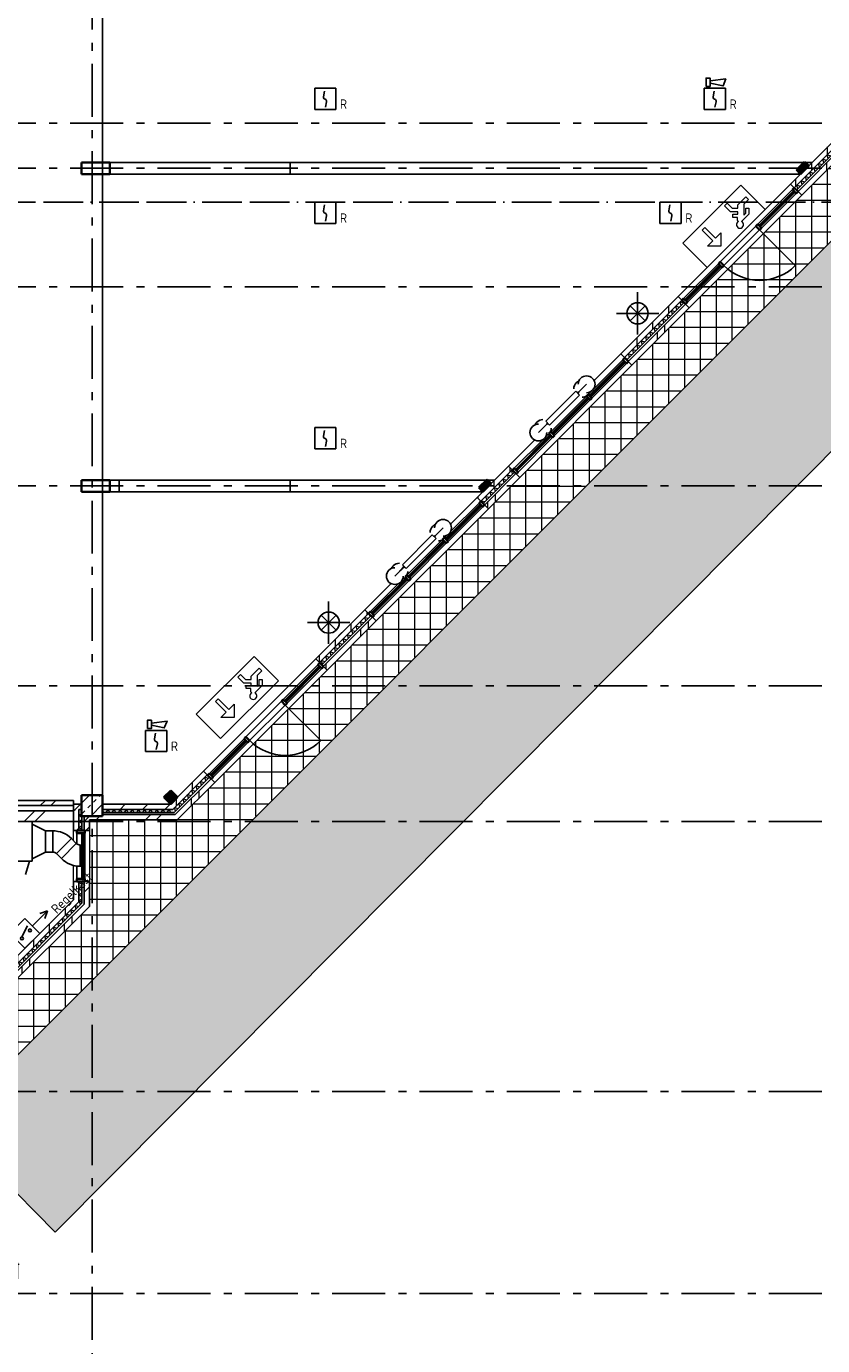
# Model space of a CAD drawing. Header units: millimetres. Extents: x -285236 to 84130, y -470 to 79511.
# Tile 184 of 192: x 39388 to 54432, y 12503 to 37422. Entities that reach past the tile are written whole.
import ezdxf
from ezdxf.enums import TextEntityAlignment as Align

# ---------------------------------------------------------------- set-up
doc = ezdxf.new("R2010")
doc.units = ezdxf.units.MM
doc.linetypes.add('NLRS_stramien', pattern=[1650, 1000, -250, 150, -250])
doc.linetypes.add('SW_doorsnedelijn', pattern=[1950, 750, -150, 0, -150, 750, -150])
doc.layers.add('EL6511--', color=3, linetype='Continuous')
doc.layers.add('XREF', color=254, linetype='Continuous')
doc.styles.add('STABICAD-018', font='ISOCP.SHX', dxfattribs={"height": 180})
pattern_1 = [(45, (-29773.96, 17038.63), (-212.132, 212.132), [])]
pattern_2 = [(45, (-29374, 17038.6), (-565.685, 565.685), []), (45, (-29174, 17038.6), (-565.685, 565.685), [])]

# ---------------------------------------------------------------- blocks, each defined once
blk = doc.blocks.new('VB654UEH')
at = {"color": 0, "linetype": 'Continuous'}
for p, q in [((-2, 5), (-2, 1)), ((2, 5), (-2, 5)), ((2, 1), (2, 5)), ((-0.88, 2.92), (1.33, 3.67)), ((2, 3), (6, 3)), ((6, 3), (4.67, 3.67)), ((4.67, 2.33), (6, 3)), ((-2, 1), (2, 1))]:
    blk.add_line(p, q, dxfattribs=at)
for centre in [(-1.07, 2.73), (1.07, 2.73)]:
    blk.add_circle(centre, 0.267, dxfattribs=at)
at = {"color": 0, "linetype": 'Continuous', "style": 'STABICAD-018'}
for tag, p in [('CODING1', (-0.47, 15.78)), ('CODING2', (-0.2, 13.32)), ('ARTICLECODE', (1.45, 11.06)), ('FIREPROTECTION_ZONE', (0.8, 6.48)), ('FIREPROTECTION_PANEL', (1.45, 8.74)), ('FIREPROTECTION_HARDWARENUMBER', (8.08, 0.39))]:
    blk.add_attdef(tag, text='', height=1.8, dxfattribs=at).set_placement(p, align=Align.MIDDLE)
blk = doc.blocks.new('VB655IS2')
at = {"color": 0, "linetype": 'Continuous'}
blk.add_lwpolyline([(-1.67, 2.33), (-1.67, 3.91), (-0.89, 3.91), (-0.89, 2.33)], close=True, dxfattribs=at)
blk.add_lwpolyline([(-0.89, 3.37), (2.06, 3.76), (1.54, 2.45), (-0.89, 2.95)], dxfattribs=at)
blk = doc.blocks.new('*U137')
at = {"color": 0, "linetype": 'Continuous'}
for p, q in [((-2, 2), (-2, -2)), ((2, 2), (-2, 2)), ((2, -2), (2, 2)), ((-2, -2), (2, -2))]:
    blk.add_line(p, q, dxfattribs=at)
blk.add_lwpolyline([(-0.12, 1.47), (-0.34, 0.38, 0.399092), (-0.04, -0.09, -0.403068), (0.25, -0.56), (0.02, -1.6)], format="xyb", dxfattribs=at)
at = {"color": 0, "linetype": 'Continuous', "lineweight": 100}
blk.add_blockref('VB655IS2', (0, 0), dxfattribs=at)
at = {"color": 0, "linetype": 'Continuous', "style": 'STABICAD-018'}
for tag, p in [('CODING1', (-1.22, 12.19)), ('CODING2', (-0.95, 9.73)), ('ARTICLECODE', (0.78, 6.96)), ('FIREPROTECTION_PANEL', (0.78, 4.65)), ('FIREPROTECTION_ZONE', (0.05, 2.88)), ('FIREPROTECTION_HARDWARENUMBER', (5.42, -4.4))]:
    blk.add_attdef(tag, text='', height=1.8, dxfattribs=at).set_placement(p, align=Align.MIDDLE)
blk.add_attdef('TEXT1', (3.46, -3.38), '', height=1.8, dxfattribs=at)
blk = doc.blocks.new('VB653ORM')
at = {"color": 0, "linetype": 'Continuous'}
for p, q in [((-2, 2), (-2, -2)), ((2, 2), (-2, 2)), ((2, -2), (2, 2)), ((-2, -2), (2, -2))]:
    blk.add_line(p, q, dxfattribs=at)
blk.add_lwpolyline([(-0.12, 1.47), (-0.34, 0.38, 0.399092), (-0.04, -0.09, -0.403068), (0.25, -0.56), (0.02, -1.6)], format="xyb", dxfattribs=at)
at = {"color": 0, "linetype": 'Continuous', "style": 'STABICAD-018'}
for tag, p in [('CODING1', (-1.22, 12.19)), ('CODING2', (-0.95, 9.73)), ('ARTICLECODE', (0.78, 6.96)), ('FIREPROTECTION_PANEL', (0.78, 4.65)), ('FIREPROTECTION_ZONE', (0.05, 2.88)), ('FIREPROTECTION_HARDWARENUMBER', (5.42, -4.4))]:
    blk.add_attdef(tag, text='', height=1.8, dxfattribs=at).set_placement(p, align=Align.MIDDLE)
blk.add_attdef('TEXT1', (3.46, -3.38), '', height=1.8, dxfattribs=at)

msp = doc.modelspace()

# ---------------------------------------------------------------- hatches: boundary and pattern name
at = {"layer": 'XREF', "lineweight": 9}
h = msp.add_hatch(dxfattribs=at)
h.set_pattern_fill('FP_283', color=256, style=0, pattern_type=2)
h.set_pattern_definition([(37.5, (-29773.96, 17038.63), (4.86394, 133.15754), [3.353, -257.447, 3.353, -264.647, -265]), (37.5, (-29773.96, 17038.63), (4.86394, 133.15754), [-528.8, 3.353, -261.647]), (7.5, (-29773.96, 17038.63), (105.22781, 157.76468), [3.353, -149.447, 3.353, -251.447, -101]), (7.5, (-29773.96, 17038.63), (105.22781, 157.76468), [-407.6, 3.353, -97.647]), (327.5, (-29863.16, 17038.63), (213.52897, -9.02195), [3.353, -96.647, 3.353, -308.647, -414]), (327.5, (-29863.16, 17038.63), (213.52897, -9.02195), [-412, 3.353, -410.647]), (317.5, (-29903.16, 17038.63), (233.27447, 40.042), [3.353, -126.647, 3.353, -203.847, -294]), (317.5, (-29903.16, 17038.63), (233.27447, 40.042), [-337.2, 3.353, -290.647])])
h.paths.add_polyline_path([(39930.4147, 14644.0613), (61666.1861, 36502.2568), (61666.1861, 40441.9735), (37914.1799, 16693.7014), (39756.3443, 14821.0157)])
h.paths.add_polyline_path([(61666.1861, 41056.862), (61666.1861, 45194.8094), (36718.926, 70002.3441), (36661.8121, 73194.6441), (28287.5077, 73194.6441), (34908.1203, 67814.9279), (60661.0059, 42062.0423)])
h = msp.add_hatch(dxfattribs=at)
h.set_pattern_fill('FP_242', color=256, style=0, pattern_type=2)
h.set_pattern_definition([(0, (-29773.96, 17038.63), (0, 300), []), (90, (-29773.96, 17038.63), (-300, 2e-14), [])])
h.paths.add_polyline_path([(33807.6036, 12587.419), (36196.387, 14975.8269), (38317.3744, 12854.506), (39378.118, 13915.0828), (37256.9547, 16036.5796), (61666.1861, 40441.9735), (61666.1861, 41056.862), (34908.1203, 67814.9279), (28834.6643, 67781.0077), (28836.4622, 66652.6047), (34656.2299, 66652.6047), (40577.8696, 60730.965), (40577.8696, 59032.6047), (42258.7023, 59032.6047), (60548.7023, 40742.6047), (42238.7023, 22432.6047), (40577.8696, 22432.6047), (40577.8696, 20800.0563), (33086.418, 13308.6047)])
h = msp.add_hatch(dxfattribs=at)
h.set_pattern_fill('FP_78', color=256, angle=45, style=0, pattern_type=2)
h.set_pattern_definition([(90, (-29773.96, 17038.63), (-300, 3e-13), [])])
h.paths.add_polyline_path([(42114.4382, 22632.6047), (42155.8595, 22632.6047), (42805.6473, 23282.3924), (42734.9366, 23353.1031), (42014.4382, 22632.6047)])
h.paths.add_polyline_path([(44926.9676, 25403.7128), (45855.0808, 26331.826), (45784.3701, 26402.5366), (44856.2569, 25474.4234), (44916.1478, 25414.5326)])
h.paths.add_polyline_path([(47976.4012, 28453.1463), (48567.3059, 29044.0511), (48496.5953, 29114.7618), (47905.6905, 28523.857), (47953.6748, 28475.8727)])
h.paths.add_polyline_path([(50688.6263, 31165.3714), (51771.8646, 32248.6097), (51701.1539, 32319.3204), (50617.9156, 31236.0821), (50655.31, 31198.6877)])
h.paths.add_polyline_path([(53897.2701, 34374.0153), (54701.2488, 35177.9939), (54630.5381, 35248.7046), (53826.5595, 34444.726), (53851.4257, 34419.8597)])
h.paths.add_polyline_path([(56822.5692, 37299.3143), (58086.7041, 38563.4492), (58015.9934, 38634.1599), (56751.8585, 37370.025), (56765.3028, 37356.5806)])
h.paths.add_polyline_path([(60151.4559, 40628.201), (60265.8595, 40742.6047), (60195.1489, 40813.3154), (60133.0749, 40750.7547), (60133.0749, 40646.582)])
h = msp.add_hatch(dxfattribs=at)
h.set_pattern_fill('FP_79', color=256, angle=60, style=0, pattern_type=2)
h.set_pattern_definition([(105, (51393.7, 31587.6), (-111.52644, 29.852), []), (165, (51475.37, 31669.28), (-81.6158, -81.6587), [])])
h.paths.add_polyline_path([(42180.7124, 22572.6047), (42848.0737, 23239.966), (42805.6473, 23282.3924), (42095.8595, 22572.6047), (42155.8595, 22572.6047)])
h.paths.add_polyline_path([(44969.394, 25361.2864), (45897.5072, 26289.3996), (45855.0808, 26331.826), (44926.9676, 25403.7128), (44966.6979, 25363.9825)])
h.paths.add_polyline_path([(48018.8276, 28410.7199), (48609.7323, 29001.6247), (48567.3059, 29044.0511), (47976.4012, 28453.1463), (48011.035, 28418.5125)])
h.paths.add_polyline_path([(50731.0527, 31122.945), (51814.291, 32206.1833), (51771.8646, 32248.6097), (50688.6263, 31165.3714)])
h.paths.add_polyline_path([(53939.6966, 34331.5889), (54743.6752, 35135.5675), (54701.2488, 35177.9939), (53897.2701, 34374.0153)])
h.paths.add_polyline_path([(56864.9956, 37256.8879), (58129.1305, 38521.0228), (58086.7041, 38563.4492), (56822.5692, 37299.3143)])
h.paths.add_polyline_path([(60193.8823, 40585.7746), (60350.7124, 40742.6047), (60308.286, 40785.0311), (60151.4559, 40628.201), (60186.8112, 40592.8457)])
h = msp.add_hatch(dxfattribs=at)
h.set_pattern_fill('FP_77', color=256, angle=45, style=0, pattern_type=2)
h.set_pattern_definition([(90, (-29491.1, 17321.5), (-800, 7e-13), []), (90, (-29349.7, 17462.9), (-800, 7e-13), [])])
h.paths.add_polyline_path([(42140.7124, 22432.6047), (42238.7023, 22432.6047), (42947.0686, 23140.9711), (42876.358, 23211.6817), (42097.2809, 22432.6047)])
h.paths.add_polyline_path([(45068.389, 25262.2914), (45996.5022, 26190.4046), (45925.7915, 26261.1153), (44997.6783, 25333.0021)])
h.paths.add_polyline_path([(48117.8225, 28311.7249), (48708.7273, 28902.6297), (48638.0166, 28973.3404), (48047.1118, 28382.4356)])
h.paths.add_polyline_path([(50830.0476, 31023.9501), (51913.286, 32107.1884), (51842.5753, 32177.8991), (50759.337, 31094.6607)])
h.paths.add_polyline_path([(54038.6915, 34232.5939), (54842.6702, 35036.5726), (54771.9595, 35107.2833), (53967.9808, 34303.3046), (53992.3936, 34278.8918)])
h.paths.add_polyline_path([(56963.9905, 37157.8929), (58228.1254, 38422.0278), (58157.4147, 38492.7385), (56893.2798, 37228.6036), (56924.3102, 37197.5733)])
h.paths.add_polyline_path([(60292.8772, 40486.7796), (60548.7023, 40742.6047), (60477.9916, 40813.3154), (60222.1665, 40557.4903), (60265.8595, 40513.7973)])
at = {"layer": 'XREF'}
for points in [[(54014.6949, 34632.8614), (54170.2584, 34788.4249), (54092.4766, 34866.2066), (53936.9132, 34710.6431), (53967.9808, 34679.5755)], [(48014.4382, 28632.6047), (48170.0017, 28788.1682), (48092.2199, 28865.9499), (47936.6564, 28710.3864), (47976.4012, 28670.6417)]]:
    msp.add_hatch(color=256, dxfattribs=at).paths.add_polyline_path(points)
at = {"layer": 'XREF', "lineweight": 25}
msp.add_hatch(color=256, dxfattribs=at).paths.add_polyline_path([(42114.4382, 22732.6047), (42241.7174, 22859.8839), (42114.4382, 22987.1631), (41987.159, 22859.8839)])
at = {"layer": 'XREF', "lineweight": 9}
h = msp.add_hatch(dxfattribs=at)
h.set_pattern_fill('FP_6', color=256, angle=45, style=0, pattern_type=2)
h.set_pattern_definition(pattern_2)
h.paths.add_polyline_path([(30889.2854, 22702.6047), (40277.8696, 22702.6047), (40277.8696, 22802.6047), (30889.2854, 22802.6047), (30889.2854, 22732.6047)])
h = msp.add_hatch(dxfattribs=at)
h.set_pattern_fill('FP_88', color=256, angle=45, style=0, pattern_type=2)
h.set_pattern_definition(pattern_1)
h.paths.add_polyline_path([(41987.159, 22632.6047), (42014.4382, 22632.6047), (42114.4382, 22732.6047), (40827.8696, 22732.6047), (40827.8696, 22632.6047), (41626.8002, 22632.6047)])
h.paths.add_polyline_path([(40427.8696, 22632.6047), (40427.8696, 22732.6047), (40277.8696, 22732.6047), (40277.8696, 22632.6047), (40377.8696, 22632.6047)])
h = msp.add_hatch(dxfattribs=at)
h.set_pattern_fill('FP_54', color=256, angle=90, style=0, pattern_type=2)
h.set_pattern_definition([(45, (-29773.96, 17038.63), (-212.132, 212.132), []), (45, (-29561.83, 17038.63), (-212.132, 212.132), [75, -75])])
h.paths.add_polyline_path([(40427.8696, 22502.6047), (40827.8696, 22502.6047), (40827.8696, 22902.6047), (40427.8696, 22902.6047), (40427.8696, 22602.6047)])
h = msp.add_hatch(dxfattribs=at)
h.set_pattern_fill('FP_6', color=256, angle=45, style=0, pattern_type=2)
h.set_pattern_definition(pattern_2)
h.paths.add_polyline_path([(39956.8514, 22402.6047), (40277.8696, 22402.6047), (40277.8696, 22602.6047), (33277.8696, 22602.6047), (33277.0561, 22522.6047), (32977.8696, 22522.6047), (32977.8696, 22602.6047), (30925.0962, 22602.6047), (30925.0962, 22402.6047), (39497.7255, 22402.6047)])
h = msp.add_hatch(dxfattribs=at)
h.set_pattern_fill('FP_88', color=256, angle=45, style=0, pattern_type=2)
h.set_pattern_definition(pattern_1)
h.paths.add_polyline_path([(40277.8696, 20924.3204), (40377.8696, 21024.3204), (40377.8696, 21267.6047), (40277.8696, 21267.6047), (40277.8696, 20969.4324)])
h.paths.add_polyline_path([(40374.3386, 22232.6047), (40377.8696, 22232.6047), (40377.8696, 22632.6047), (40277.8696, 22632.6047), (40277.8696, 22232.6047)])
h = msp.add_hatch(dxfattribs=at)
h.set_pattern_fill('FP_90', color=256, angle=60, style=0, pattern_type=2)
h.set_pattern_definition([(60, (41046.15, 22432.6), (-57.7525, 99.97), []), (120, (41161.65, 22432.6), (-115.453, -0.03), [])])
h.paths.add_polyline_path([(40427.8696, 22572.6047), (40427.8696, 22632.6047), (40377.8696, 22632.6047), (40377.8696, 22572.6047)])
h.paths.add_polyline_path([(42095.8595, 22572.6047), (42155.8595, 22632.6047), (40827.8696, 22632.6047), (40827.8696, 22572.6047), (42014.4382, 22572.6047)])
h = msp.add_hatch(dxfattribs=at)
h.set_pattern_fill('FP_91', color=256, angle=60, style=0, pattern_type=2)
h.set_pattern_definition([(150, (40577.87, 21828.46), (-99.97, -57.753), []), (210, (40577.87, 21943.96), (0.03, -115.453), [])])
h.paths.add_polyline_path([(40377.8696, 20882.8991), (40437.8696, 20942.8991), (40437.8696, 21267.6047), (40377.8696, 21267.6047), (40377.8696, 20924.3204)])
h.paths.add_polyline_path([(40377.8696, 22232.6047), (40437.8696, 22232.6047), (40437.8696, 22502.6047), (40427.8696, 22502.6047), (40427.8696, 22572.6047), (40377.8696, 22572.6047), (40377.8696, 22402.6047)])
h = msp.add_hatch(dxfattribs=at)
h.set_pattern_fill('FP_6', color=256, angle=45, style=0, pattern_type=2)
h.set_pattern_definition([(45, (-29374, 17038.6), (-565.685, 565.685), []), (45, (-29174, 17038.6), (-565.685, 565.685), [])])
h.paths.add_polyline_path([(41954.4382, 22432.6047), (42097.2809, 22432.6047), (42197.2809, 22532.6047), (40827.8696, 22532.6047), (40827.8696, 22502.6047), (40477.8696, 22502.6047), (40477.8696, 22432.6047), (41914.4382, 22432.6047)])
h = msp.add_hatch(dxfattribs=at)
h.set_pattern_fill('FP_6', color=256, angle=45, style=0, pattern_type=2)
h.set_pattern_definition([(45, (-29374, 17038.6), (-565.685, 565.685), []), (45, (-29174, 17038.6), (-565.685, 565.685), [])])
h.paths.add_polyline_path([(40477.8696, 20841.4777), (40577.8696, 20941.4777), (40577.8696, 21267.6047), (40477.8696, 21267.6047), (40477.8696, 20858.0462)])
h.paths.add_polyline_path([(40577.8696, 22232.6047), (40577.8696, 22432.6047), (40477.8696, 22432.6047), (40477.8696, 22232.6047)])
h = msp.add_hatch(dxfattribs=at)
h.set_pattern_fill('FP_196', color=256, angle=-90, style=0, pattern_type=2)
h.set_pattern_definition([(360, (-29773.96, 17038.63), (8e-14, 300), [])])
h.paths.add_polyline_path([(40455.4196, 21317.6047), (40455.4196, 22182.6047), (40442.9196, 22182.6047), (40442.9196, 21317.6047)])
h = msp.add_hatch(dxfattribs=at)
h.set_pattern_fill('FP_78', color=256, angle=45, style=0, pattern_type=2)
h.set_pattern_definition([(90, (-29773.96, 17038.63), (-300, 3e-13), [])])
h.paths.add_polyline_path([(32988.9306, 13508.6047), (33003.5753, 13508.6047), (34301.133, 14806.1624), (34230.4223, 14876.8731), (32925.5423, 13571.993), (32962.1539, 13535.3814)])
h.paths.add_polyline_path([(36400.7642, 16905.7936), (36747.7225, 17252.7519), (36677.0118, 17323.4625), (36330.0535, 16976.5043)])
h.paths.add_polyline_path([(38847.3537, 19352.3831), (40377.8696, 20882.8991), (40377.8696, 21024.3204), (38776.643, 19423.0938)])
h = msp.add_hatch(dxfattribs=at)
h.set_pattern_fill('FP_92', color=256, angle=60, style=0, pattern_type=2)
h.set_pattern_definition([(105, (36857.77, 17079.96), (-111.5264, 29.852), []), (165, (36939.44, 17161.63), (-81.6158, -81.6587), [])])
h.paths.add_polyline_path([(33038.6793, 13458.8559), (34343.5594, 14763.736), (34301.133, 14806.1624), (32996.2529, 13501.2823), (33028.7913, 13468.744)])
h.paths.add_polyline_path([(36443.1906, 16863.3672), (36790.1489, 17210.3255), (36747.7225, 17252.7519), (36400.7642, 16905.7936), (36418.4419, 16888.116)])
h.paths.add_polyline_path([(38889.7801, 19309.9567), (40437.8696, 20858.0462), (40437.8696, 20942.8991), (38847.3537, 19352.3831), (38882.3216, 19317.4152)])
h = msp.add_hatch(dxfattribs=at)
h.set_pattern_fill('FP_77', color=256, angle=45, style=0, pattern_type=2)
h.set_pattern_definition([(90, (-29491.1, 17321.5), (-800, 7e-13), []), (90, (-29349.7, 17462.9), (-800, 7e-13), [])])
h.paths.add_polyline_path([(33137.6743, 13359.861), (34442.5544, 14664.741), (34371.8437, 14735.4517), (33066.9636, 13430.5717), (33086.418, 13411.1173)])
h.paths.add_polyline_path([(36542.1856, 16764.3723), (36889.1438, 17111.3305), (36818.4331, 17182.0412), (36471.4749, 16835.0829), (36539.7545, 16766.8033)])
h.paths.add_polyline_path([(38988.775, 19210.9617), (40577.8696, 20800.0563), (40577.8696, 20941.4777), (38918.0644, 19281.6724), (38975.1276, 19224.6092)])

# ---------------------------------------------------------------- linework, layer by layer
at = {"layer": 'XREF', "linetype": 'NLRS_stramien'}
for p, q in [((40627.8696, 77962.7572), (40627.8696, 8370.0218)), ((-47232.6128, 35592.6047), (64223.889, 35592.6047)), ((-47232.6128, 34742.6047), (64223.889, 34742.6047)), ((-47232.6128, 32502.6047), (64223.889, 32502.6047)), ((-47232.6128, 28742.6047), (64223.889, 28742.6047)), ((-47232.6128, 24962.6047), (64223.889, 24962.6047)), ((-47232.6128, 22402.6047), (64223.889, 22402.6047)), ((-47232.6128, 17302.6047), (64223.889, 17302.6047)), ((-47232.6128, 13488.6047), (64223.889, 13488.6047))]:
    msp.add_line(p, q, dxfattribs=at)
at = {"layer": 'XREF'}
for p, q in [((40827.8696, 58762.6047), (40827.8696, 22732.6047)), ((37256.9547, 16036.5796), (61666.1861, 40441.9735)), ((61666.1861, 36502.2568), (39930.4147, 14644.0613)), ((54630.5381, 35248.7046), (54170.2584, 34788.4249)), ((54038.6915, 34232.5939), (54842.6702, 35036.5726)), ((54234.4382, 34852.6047), (40827.8696, 34852.6047)), ((44374.1408, 34852.6047), (44374.1408, 34632.6047)), ((40827.8696, 34632.6047), (54014.4382, 34632.6047)), ((54014.6949, 34632.8614), (53826.5595, 34444.726)), ((53826.5595, 34444.726), (54038.6915, 34232.5939)), ((53861.5486, 34339.0261), (53206.1131, 33683.5906)), ((53932.2593, 34268.3154), (53276.8238, 33612.8799)), ((53170.7578, 33648.2353), (52497.6446, 32975.1221)), ((53241.4685, 33577.5246), (52568.3553, 32904.4114)), ((53242.0341, 33576.9589), (53915.1473, 32903.8457)), ((52462.2893, 32939.7668), (51806.8538, 32284.3312)), ((52532.9999, 32869.0561), (51877.5644, 32213.6206)), ((50935.883, 31601.353), (50935.883, 32401.353)), ((51701.1539, 32319.3204), (50617.9156, 31236.0821)), ((51913.286, 32107.1884), (51701.1539, 32319.3204)), ((50535.883, 32001.353), (51335.883, 32001.353)), ((51077.3044, 32142.7743), (50794.4617, 31859.9316)), ((50794.4617, 32142.7743), (51077.3044, 31859.9316)), ((50830.0476, 31023.9501), (51913.286, 32107.1884)), ((50617.9156, 31236.0821), (50830.0476, 31023.9501)), ((50728.2601, 31055.0269), (50074.1863, 30400.9531)), ((50657.5494, 31125.7376), (50097.7577, 30565.9459)), ((49972.9151, 30661.7923), (49860.6619, 30549.539)), ((49203.702, 29963.2899), (49769.3875, 30528.9753)), ((49840.0982, 30458.2646), (49274.4127, 29892.5792)), ((49968.1203, 30436.3085), (49296.3689, 29764.557)), ((49769.3875, 30528.9753), (49840.0982, 30458.2646)), ((49815.3494, 30518.3687), (49797.6717, 30500.691)), ((49811.8139, 30486.5489), (49829.4915, 30504.2266)), ((49829.4915, 30504.2266), (49815.3494, 30518.3687)), ((49822.4205, 30511.2976), (49960.5672, 30649.4444)), ((49822.4205, 30511.2976), (49860.6619, 30549.539)), ((49860.6619, 30549.539), (49822.4205, 30511.2976)), ((50068.7615, 30536.9496), (50012.9049, 30481.0931)), ((50038.831, 30365.5978), (49367.0795, 29693.8464)), ((49221.3797, 29910.2569), (49074.5283, 29763.4054)), ((49221.3797, 29910.2569), (49174.4336, 29863.3108)), ((49174.4336, 29863.3108), (49221.3797, 29910.2569)), ((49274.4127, 29892.5792), (49203.702, 29963.2899)), ((49231.9863, 29935.0056), (49214.3086, 29917.3279)), ((49214.3086, 29917.3279), (49228.4508, 29903.1858)), ((49228.4508, 29903.1858), (49246.1285, 29920.8635)), ((49331.7242, 29658.491), (48677.6504, 29004.4173)), ((49062.1804, 29751.0576), (49174.4336, 29863.3108)), ((49242.8796, 29711.0678), (49187.023, 29655.2112)), ((49158.0268, 29626.215), (48606.9398, 29075.1279)), ((48496.5953, 29114.7618), (48170.0017, 28788.1682)), ((48708.7273, 28902.6297), (48496.5953, 29114.7618)), ((48234.4382, 28852.6047), (40827.8696, 28852.6047)), ((41141.6767, 28632.6047), (41141.6767, 28852.6047)), ((44374.1408, 28852.6047), (44374.1408, 28632.6047)), ((48117.8225, 28311.7249), (48708.7273, 28902.6297)), ((40827.8696, 28632.6047), (48014.4382, 28632.6047)), ((47940.3243, 28418.5125), (47402.5326, 27880.7208)), ((48014.4382, 28632.6047), (47905.6905, 28523.857)), ((47905.6905, 28523.857), (48117.8225, 28311.7249)), ((48011.035, 28347.8018), (47356.9612, 27693.728)), ((47110.1954, 27799.0725), (47248.3421, 27937.2193)), ((47260.69, 27949.5671), (47148.4368, 27837.3139)), ((46491.4769, 27251.0648), (47057.1624, 27816.7502)), ((47127.873, 27746.0395), (46562.1876, 27180.3541)), ((47244.6835, 27722.8717), (46579.1438, 27057.3319)), ((47057.1624, 27816.7502), (47127.873, 27746.0395)), ((47103.1243, 27806.1436), (47085.4466, 27788.4659)), ((47099.5888, 27774.3238), (47117.2664, 27792.0014)), ((47117.2664, 27792.0014), (47103.1243, 27806.1436)), ((47110.1954, 27799.0725), (47148.4368, 27837.3139)), ((47148.4368, 27837.3139), (47110.1954, 27799.0725)), ((47329.5363, 27807.7245), (47317.6798, 27795.868)), ((47321.6059, 27658.3727), (46649.8544, 26986.6213)), ((46509.1546, 27198.0318), (46362.3032, 27051.1803)), ((46509.1546, 27198.0318), (46462.2085, 27151.0857)), ((46462.2085, 27151.0857), (46509.1546, 27198.0318)), ((46562.1876, 27180.3541), (46491.4769, 27251.0648)), ((46519.7612, 27222.7805), (46502.0835, 27205.1028)), ((46502.0835, 27205.1028), (46516.2257, 27190.9607)), ((46516.2257, 27190.9607), (46533.9033, 27208.6384)), ((46614.4991, 26951.2659), (45960.4253, 26297.1921)), ((46349.9553, 27038.8325), (46462.2085, 27151.0857)), ((46503.6544, 26981.8426), (46491.798, 26969.9861)), ((46418.8016, 26896.9898), (45889.7146, 26367.9028)), ((45099.1449, 25759.6486), (45099.1449, 26559.6486)), ((45784.3701, 26402.5366), (44856.2569, 25474.4234)), ((45240.5663, 26301.07), (44957.7236, 26018.2273)), ((44957.7236, 26301.07), (45240.5663, 26018.2273)), ((45068.389, 25262.2914), (45996.5022, 26190.4046)), ((45996.5022, 26190.4046), (45784.3701, 26402.5366)), ((44699.1449, 26159.6486), (45499.1449, 26159.6486)), ((44856.2569, 25474.4234), (45068.389, 25262.2914)), ((44896.7674, 25363.2023), (44242.6936, 24709.1286)), ((44967.4781, 25292.4917), (44313.4043, 24638.4179)), ((44207.3383, 24673.7732), (43535.5868, 24002.0218)), ((44278.0489, 24603.0625), (43606.2975, 23931.3111)), ((44278.6146, 24602.4969), (44950.3661, 23930.7454)), ((43500.2315, 23966.6664), (42846.1577, 23312.5927)), ((43570.9422, 23895.9558), (42916.8684, 23241.882)), ((42734.9366, 23353.1031), (42241.7174, 22859.8839)), ((42947.0686, 23140.9711), (42734.9366, 23353.1031)), ((42238.7023, 22432.6047), (42947.0686, 23140.9711)), ((40277.8696, 22802.6047), (28150.162, 22802.6047)), ((40277.8696, 22732.6047), (40277.8696, 22802.6047)), ((40427.8696, 22732.6047), (40277.8696, 22732.6047)), ((42114.4382, 22732.6047), (40827.8696, 22732.6047)), ((40577.8696, 22432.6047), (42238.7023, 22432.6047)), ((40577.8696, 22232.6047), (40577.8696, 22432.6047)), ((39497.7255, 22402.6047), (35867.2255, 22402.6047)), ((39497.7255, 22402.6047), (40277.8696, 22402.6047)), ((39497.7255, 22026.6047), (39497.7255, 22402.6047)), ((39497.7255, 22352.6047), (39498.7255, 22352.6047)), ((39498.7255, 22352.6047), (39748.7255, 22226.6047)), ((39498.7255, 22026.6047), (39498.7255, 22352.6047)), ((39498.7255, 22352.6047), (39498.7255, 21700.6047)), ((39748.7255, 21826.6047), (39748.7255, 22226.6047)), ((39884.4614, 22226.6047), (39748.7255, 22226.6047)), ((39748.7255, 22226.6047), (39748.7255, 21826.6047)), ((39884.4614, 22226.6047), (39884.4614, 21826.6047)), ((39884.4614, 21826.6047), (39884.4614, 22226.6047)), ((40277.8696, 22402.6047), (40277.8696, 22232.6047)), ((40277.8696, 22232.6047), (40577.8696, 22232.6047)), ((40342.8696, 21978.0343), (40342.8696, 22182.6047)), ((40492.8696, 21317.6047), (40492.8696, 22182.6047)), ((39497.7255, 21650.6047), (39497.7255, 22026.6047)), ((39498.7255, 21700.6047), (39498.7255, 22026.6047)), ((39955.1721, 21797.3153), (40238.0148, 22080.1581)), ((40238.0148, 22080.1581), (39955.1721, 21797.3153)), ((40331.1317, 21987.0412), (40048.289, 21704.1985)), ((40048.289, 21704.1985), (40331.1317, 21987.0412)), ((40331.1317, 21987.0412), (40238.0148, 22080.1581)), ((40401.8423, 21557.7519), (40401.8423, 21957.7519)), ((40430.3696, 21957.7519), (40401.8423, 21957.7519)), ((40401.8423, 21957.7519), (40401.8423, 21557.7519)), ((40430.3696, 21957.7519), (40430.3696, 21557.7519)), ((39498.7255, 21700.6047), (39497.7255, 21700.6047)), ((39498.7255, 21700.6047), (39748.7255, 21826.6047)), ((39884.4614, 21826.6047), (39748.7255, 21826.6047)), ((40048.289, 21704.1985), (39955.1721, 21797.3153)), ((35867.2255, 21650.6047), (39497.7255, 21650.6047)), ((39447.7255, 21650.6047), (39371.7255, 21400.6047)), ((40342.8696, 21317.6047), (40342.8696, 21562.3931)), ((40430.3696, 21557.7519), (40401.8423, 21557.7519)), ((40277.8696, 21267.6047), (40277.8696, 20924.3204)), ((40577.8696, 21267.6047), (40277.8696, 21267.6047)), ((40577.8696, 20800.0563), (40577.8696, 21267.6047)), ((40277.8696, 20924.3204), (38776.643, 19423.0938)), ((38988.775, 19210.9617), (40577.8696, 20800.0563)), ((39930.4147, 14644.0613), (37914.1799, 16693.7014))]:
    msp.add_line(p, q, dxfattribs=at)
at = {"layer": 'XREF', "lineweight": 25}
for p, q in [((54701.2488, 35177.9939), (53897.2701, 34374.0153)), ((54743.6752, 35135.5675), (53939.6966, 34331.5889)), ((54771.9595, 35107.2833), (53967.9808, 34303.3046)), ((51771.8646, 32248.6097), (50688.6263, 31165.3714)), ((51814.291, 32206.1833), (50731.0527, 31122.945)), ((51842.5753, 32177.8991), (50759.337, 31094.6607)), ((48567.3059, 29044.0511), (47976.4012, 28453.1463)), ((48609.7323, 29001.6247), (48018.8276, 28410.7199)), ((48638.0166, 28973.3404), (48047.1118, 28382.4356)), ((45855.0808, 26331.826), (44926.9676, 25403.7128)), ((45897.5072, 26289.3996), (44969.394, 25361.2864)), ((45925.7915, 26261.1153), (44997.6783, 25333.0021)), ((42805.6473, 23282.3924), (42155.8595, 22632.6047)), ((42848.0737, 23239.966), (42180.7124, 22572.6047)), ((42876.358, 23211.6817), (42197.2809, 22532.6047)), ((40277.8696, 22702.6047), (33277.8696, 22702.6047)), ((40277.8696, 22402.6047), (40277.8696, 22732.6047)), ((40277.8696, 22602.6047), (33277.8696, 22602.6047)), ((40377.8696, 22632.6047), (40427.8696, 22632.6047)), ((40377.8696, 22232.6047), (40377.8696, 22632.6047)), ((40437.8696, 22232.6047), (40437.8696, 22502.6047)), ((40477.8696, 22232.6047), (40477.8696, 22502.6047)), ((40827.8696, 22632.6047), (42155.8595, 22632.6047)), ((40827.8696, 22572.6047), (42180.7124, 22572.6047)), ((40827.8696, 22532.6047), (42197.2809, 22532.6047)), ((40377.8696, 20882.8991), (40377.8696, 21267.6047)), ((40437.8696, 21267.6047), (40437.8696, 20858.0462)), ((40477.8696, 21267.6047), (40477.8696, 20841.4777)), ((38847.3537, 19352.3831), (40377.8696, 20882.8991)), ((38889.7801, 19309.9567), (40437.8696, 20858.0462)), ((38918.0644, 19281.6724), (40477.8696, 20841.4777))]:
    msp.add_line(p, q, dxfattribs=at)
at = {"layer": 'XREF', "lineweight": 35}
for p, q in [((40962.3988, 34852.6047), (40427.8696, 34852.6047)), ((40427.8696, 34852.6047), (40427.8696, 34632.6047)), ((40962.3988, 34632.6047), (40962.3988, 34852.6047)), ((53936.9132, 34710.6431), (54092.4766, 34866.2066)), ((54014.6949, 34632.8614), (53936.9132, 34710.6431)), ((54170.2584, 34788.4249), (54014.6949, 34632.8614)), ((54092.4766, 34866.2066), (54170.2584, 34788.4249)), ((40427.8696, 34632.6047), (40962.3988, 34632.6047)), ((53888.0651, 34312.5096), (53232.6296, 33657.0741)), ((53250.3073, 33639.3964), (53905.7428, 34294.832)), ((53905.7428, 34294.832), (53888.0651, 34312.5096)), ((53232.6296, 33657.0741), (53250.3073, 33639.3964)), ((52488.8058, 32913.2503), (51833.3703, 32257.8147)), ((51851.0479, 32240.1371), (52506.4834, 32895.5726)), ((52506.4834, 32895.5726), (52488.8058, 32913.2503)), ((51806.8538, 32284.3312), (51771.4984, 32248.9759)), ((51771.4984, 32248.9759), (51842.2091, 32178.2652)), ((51877.5644, 32213.6206), (51806.8538, 32284.3312)), ((51833.3703, 32257.8147), (51851.0479, 32240.1371)), ((51842.2091, 32178.2652), (51877.5644, 32213.6206)), ((50684.0659, 31099.2211), (50029.9922, 30445.1473)), ((50047.6698, 30427.4697), (50701.7436, 31081.5434)), ((50701.7436, 31081.5434), (50684.0659, 31099.2211)), ((49994.6368, 30409.792), (49322.8854, 29738.0405)), ((50012.3145, 30392.1143), (49994.6368, 30409.792)), ((50029.9922, 30445.1473), (50047.6698, 30427.4697)), ((49340.563, 29720.3629), (50012.3145, 30392.1143)), ((49287.53, 29702.6852), (48633.4563, 29048.6114)), ((48651.1339, 29030.9338), (49305.2077, 29685.0075)), ((49305.2077, 29685.0075), (49287.53, 29702.6852)), ((49322.8854, 29738.0405), (49340.563, 29720.3629)), ((48606.9398, 29075.1279), (48571.5844, 29039.7726)), ((48571.5844, 29039.7726), (48642.2951, 28969.0619)), ((48677.6504, 29004.4173), (48606.9398, 29075.1279)), ((48633.4563, 29048.6114), (48651.1339, 29030.9338)), ((48642.2951, 28969.0619), (48677.6504, 29004.4173)), ((40962.3988, 28852.6047), (40427.8696, 28852.6047)), ((40427.8696, 28852.6047), (40427.8696, 28632.6047)), ((40962.3988, 28632.6047), (40962.3988, 28852.6047)), ((47936.6564, 28710.3864), (48092.2199, 28865.9499)), ((48014.4382, 28632.6047), (47936.6564, 28710.3864)), ((48170.0017, 28788.1682), (48014.4382, 28632.6047)), ((48092.2199, 28865.9499), (48170.0017, 28788.1682)), ((40427.8696, 28632.6047), (40962.3988, 28632.6047)), ((47966.8408, 28391.996), (47312.767, 27737.9222)), ((47330.4447, 27720.2445), (47984.5185, 28374.3183)), ((47984.5185, 28374.3183), (47966.8408, 28391.996)), ((47277.4117, 27702.5669), (46605.6603, 27030.8154)), ((46623.3379, 27013.1378), (47295.0894, 27684.8892)), ((47295.0894, 27684.8892), (47277.4117, 27702.5669)), ((47312.767, 27737.9222), (47330.4447, 27720.2445)), ((46570.3049, 26995.4601), (45916.2311, 26341.3863)), ((45933.9088, 26323.7086), (46587.9826, 26977.7824)), ((46587.9826, 26977.7824), (46570.3049, 26995.4601)), ((46605.6603, 27030.8154), (46623.3379, 27013.1378)), ((45889.7146, 26367.9028), (45854.3593, 26332.5475)), ((45854.3593, 26332.5475), (45925.07, 26261.8368)), ((45960.4253, 26297.1921), (45889.7146, 26367.9028)), ((45916.2311, 26341.3863), (45933.9088, 26323.7086)), ((45925.07, 26261.8368), (45960.4253, 26297.1921)), ((44923.2839, 25336.6858), (44269.2101, 24682.6121)), ((44286.8878, 24664.9344), (44940.9616, 25319.0082)), ((44940.9616, 25319.0082), (44923.2839, 25336.6858)), ((44269.2101, 24682.6121), (44286.8878, 24664.9344)), ((43526.748, 23940.1499), (42872.6742, 23286.0762)), ((43544.4257, 23922.4723), (43526.748, 23940.1499)), ((42890.3519, 23268.3985), (43544.4257, 23922.4723)), ((42846.1577, 23312.5927), (42810.8024, 23277.2373)), ((42810.8024, 23277.2373), (42881.5131, 23206.5266)), ((42916.8684, 23241.882), (42846.1577, 23312.5927)), ((42872.6742, 23286.0762), (42890.3519, 23268.3985)), ((42881.5131, 23206.5266), (42916.8684, 23241.882)), ((42114.4382, 22987.1631), (41987.159, 22859.8839)), ((42241.7174, 22859.8839), (42114.4382, 22987.1631)), ((40827.8696, 22902.6047), (40427.8696, 22902.6047)), ((40427.8696, 22902.6047), (40427.8696, 22502.6047)), ((40827.8696, 22502.6047), (40827.8696, 22902.6047)), ((41987.159, 22859.8839), (42114.4382, 22732.6047)), ((42114.4382, 22732.6047), (42241.7174, 22859.8839)), ((40427.8696, 22502.6047), (40827.8696, 22502.6047)), ((40342.8696, 22232.6047), (40342.8696, 22182.6047)), ((40492.8696, 22232.6047), (40342.8696, 22232.6047)), ((40342.8696, 22182.6047), (40492.8696, 22182.6047)), ((40442.9196, 22182.6047), (40442.9196, 21317.6047)), ((40455.4196, 22182.6047), (40442.9196, 22182.6047)), ((40455.4196, 21317.6047), (40455.4196, 22182.6047)), ((40492.8696, 22182.6047), (40492.8696, 22232.6047)), ((40442.9196, 21317.6047), (40455.4196, 21317.6047))]:
    msp.add_line(p, q, dxfattribs=at)
at = {"layer": 'XREF', "lineweight": 13}
for p, q in [((51701.1539, 32319.3204), (53826.5595, 34444.726)), ((52886.8959, 34424.3431), (51792.4169, 33329.8641)), ((52886.8959, 34424.3431), (51792.4169, 33329.8641)), ((53346.5363, 33964.7028), (52886.8959, 34424.3431)), ((53346.5363, 33964.7028), (52886.8959, 34424.3431)), ((54038.6915, 34232.5939), (51913.286, 32107.1884)), ((52829.5951, 34050.8571), (52979.7249, 34200.9869)), ((53029.9716, 34150.7402), (52943.2905, 34064.059)), ((52979.7249, 34200.9869), (53029.9716, 34150.7402)), ((52252.0573, 32870.2238), (53346.5363, 33964.7028)), ((52252.0573, 32870.2238), (53346.5363, 33964.7028)), ((52577.034, 34034.0864), (52627.2808, 34084.3332)), ((52692.9575, 33918.163), (52577.034, 34034.0864)), ((52627.2808, 34084.3332), (52722.3914, 33989.2226)), ((52829.5951, 33918.163), (52692.9575, 33918.163)), ((52722.3914, 33989.2226), (52829.5951, 33989.2226)), ((52829.5951, 33989.2226), (52829.5951, 34050.8571)), ((52829.5951, 33871.996), (52829.5951, 33918.163)), ((52943.2905, 34064.059), (52943.2905, 33856.8538)), ((52943.2905, 33856.8538), (52980.6075, 33894.1709)), ((52980.6075, 33894.1709), (52980.6075, 33989.2226)), ((52980.6075, 33989.2226), (53037.4552, 33989.2226)), ((53037.4552, 33989.2226), (53037.4552, 33871.996)), ((52737.6402, 33815.1483), (52737.6402, 33871.996)), ((52737.6402, 33871.996), (52829.5951, 33871.996)), ((52824.1524, 33815.1483), (52737.6402, 33815.1483)), ((52824.1524, 33752.9778), (52824.1524, 33815.1483)), ((52841.3889, 33735.7413), (52824.1524, 33752.9778)), ((53037.4552, 33871.996), (52901.2006, 33735.7413)), ((52158.4026, 33572.5337), (52208.6493, 33622.7805)), ((52359.3896, 33371.5468), (52158.4026, 33572.5337)), ((52208.6493, 33622.7805), (52409.6363, 33421.7935)), ((52409.6363, 33421.7935), (52510.1298, 33522.287)), ((52510.1298, 33522.287), (52510.1298, 33271.0533)), ((51792.4169, 33329.8641), (52252.0573, 32870.2238)), ((51792.4169, 33329.8641), (52252.0573, 32870.2238)), ((52258.8961, 33271.0533), (52359.3896, 33371.5468)), ((52510.1298, 33271.0533), (52258.8961, 33271.0533)), ((50114.0883, 30732.2548), (50617.9156, 31236.0821)), ((50830.0476, 31023.9501), (48708.7273, 28902.6297)), ((48496.5953, 29114.7618), (48991.7179, 29609.8844)), ((47401.8632, 28020.0297), (47905.6905, 28523.857)), ((48117.8225, 28311.7249), (45996.5022, 26190.4046)), ((45784.3701, 26402.5366), (46279.4928, 26897.6593)), ((43690.4498, 25522.6627), (42595.9708, 24428.1837)), ((43690.4498, 25522.6627), (42595.9708, 24428.1837)), ((42734.9366, 23353.1031), (44856.2569, 25474.4234)), ((44150.0902, 25063.0223), (43690.4498, 25522.6627)), ((44150.0902, 25063.0223), (43690.4498, 25522.6627)), ((45068.389, 25262.2914), (42947.0686, 23140.9711)), ((43380.5879, 25132.406), (43430.8347, 25182.6528)), ((43430.8347, 25182.6528), (43525.9452, 25087.5422)), ((43633.149, 25149.1767), (43783.2788, 25299.3065)), ((43833.5255, 25249.0597), (43746.8444, 25162.3786)), ((43783.2788, 25299.3065), (43833.5255, 25249.0597)), ((43055.6112, 23968.5433), (44150.0902, 25063.0223)), ((43055.6112, 23968.5433), (44150.0902, 25063.0223)), ((43496.5114, 25016.4826), (43380.5879, 25132.406)), ((43633.149, 25016.4826), (43496.5114, 25016.4826)), ((43525.9452, 25087.5422), (43633.149, 25087.5422)), ((43541.1941, 24913.4678), (43541.1941, 24970.3155)), ((43541.1941, 24970.3155), (43633.149, 24970.3155)), ((43633.149, 25087.5422), (43633.149, 25149.1767)), ((43633.149, 24970.3155), (43633.149, 25016.4826)), ((43841.0091, 24970.3155), (43704.7545, 24834.0609)), ((43746.8444, 25162.3786), (43746.8444, 24955.1734)), ((43746.8444, 24955.1734), (43784.1614, 24992.4904)), ((43784.1614, 24992.4904), (43784.1614, 25087.5422)), ((43784.1614, 25087.5422), (43841.0091, 25087.5422)), ((43841.0091, 25087.5422), (43841.0091, 24970.3155)), ((42961.9565, 24670.8533), (43012.2032, 24721.1001)), ((43162.9435, 24469.8663), (42961.9565, 24670.8533)), ((43012.2032, 24721.1001), (43213.1902, 24520.1131)), ((43627.7062, 24913.4678), (43541.1941, 24913.4678)), ((43627.7062, 24851.2974), (43627.7062, 24913.4678)), ((43644.9428, 24834.0609), (43627.7062, 24851.2974)), ((42595.9708, 24428.1837), (43055.6112, 23968.5433)), ((42595.9708, 24428.1837), (43055.6112, 23968.5433)), ((43062.45, 24369.3729), (43162.9435, 24469.8663)), ((43213.1902, 24520.1131), (43313.6837, 24620.6066)), ((43313.6837, 24620.6066), (43313.6837, 24369.3729)), ((43313.6837, 24369.3729), (43062.45, 24369.3729)), ((40277.8696, 22040.3032), (40277.8696, 22232.6047)), ((40577.8696, 22232.6047), (40577.8696, 21267.6047)), ((40277.8696, 21267.6047), (40277.8696, 21574.8926))]:
    msp.add_line(p, q, dxfattribs=at)
at = {"layer": 'XREF', "lineweight": 35, "extrusion": (0, 0, -1)}
for p, q in [((53896.904, 34374.3815), (53861.5486, 34339.0261)), ((53861.5486, 34339.0261), (53932.2593, 34268.3154)), ((53967.6146, 34303.6708), (53896.904, 34374.3815)), ((53932.2593, 34268.3154), (53967.6146, 34303.6708)), ((53206.1131, 33683.5906), (53170.7578, 33648.2353)), ((53170.7578, 33648.2353), (53241.4685, 33577.5246)), ((53276.8238, 33612.8799), (53206.1131, 33683.5906)), ((53241.4685, 33577.5246), (53276.8238, 33612.8799)), ((52497.6446, 32975.1221), (52462.2893, 32939.7668)), ((52462.2893, 32939.7668), (52532.9999, 32869.0561)), ((52568.3553, 32904.4114), (52497.6446, 32975.1221)), ((52532.9999, 32869.0561), (52568.3553, 32904.4114)), ((50692.9048, 31161.0929), (50657.5494, 31125.7376)), ((50763.6154, 31090.3823), (50692.9048, 31161.0929)), ((50657.5494, 31125.7376), (50728.2601, 31055.0269)), ((50728.2601, 31055.0269), (50763.6154, 31090.3823)), ((50003.4757, 30471.6638), (49968.1203, 30436.3085)), ((49968.1203, 30436.3085), (50038.831, 30365.5978)), ((50074.1863, 30400.9531), (50003.4757, 30471.6638)), ((50038.831, 30365.5978), (50074.1863, 30400.9531)), ((49296.3689, 29764.557), (49261.0135, 29729.2017)), ((49261.0135, 29729.2017), (49331.7242, 29658.491)), ((49367.0795, 29693.8464), (49296.3689, 29764.557)), ((49331.7242, 29658.491), (49367.0795, 29693.8464)), ((47975.6796, 28453.8678), (47940.3243, 28418.5125)), ((47940.3243, 28418.5125), (48011.035, 28347.8018)), ((48046.3903, 28383.1571), (47975.6796, 28453.8678)), ((48011.035, 28347.8018), (48046.3903, 28383.1571)), ((47286.2505, 27764.4387), (47250.8952, 27729.0834)), ((47250.8952, 27729.0834), (47321.6059, 27658.3727)), ((47356.9612, 27693.728), (47286.2505, 27764.4387)), ((47321.6059, 27658.3727), (47356.9612, 27693.728)), ((46579.1438, 27057.3319), (46543.7884, 27021.9766)), ((46543.7884, 27021.9766), (46614.4991, 26951.2659)), ((46649.8544, 26986.6213), (46579.1438, 27057.3319)), ((46614.4991, 26951.2659), (46649.8544, 26986.6213)), ((44932.1227, 25398.5577), (44896.7674, 25363.2023)), ((44896.7674, 25363.2023), (44967.4781, 25292.4917)), ((45002.8334, 25327.847), (44932.1227, 25398.5577)), ((44967.4781, 25292.4917), (45002.8334, 25327.847)), ((44242.6936, 24709.1286), (44207.3383, 24673.7732)), ((44207.3383, 24673.7732), (44278.0489, 24603.0625)), ((44313.4043, 24638.4179), (44242.6936, 24709.1286)), ((44278.0489, 24603.0625), (44313.4043, 24638.4179)), ((43535.5868, 24002.0218), (43500.2315, 23966.6664)), ((43500.2315, 23966.6664), (43570.9422, 23895.9558)), ((43606.2975, 23931.3111), (43535.5868, 24002.0218)), ((43570.9422, 23895.9558), (43606.2975, 23931.3111)), ((40342.8696, 21317.6047), (40342.8696, 21267.6047)), ((40492.8696, 21317.6047), (40342.8696, 21317.6047)), ((40342.8696, 21267.6047), (40492.8696, 21267.6047)), ((40492.8696, 21267.6047), (40492.8696, 21317.6047))]:
    msp.add_line(p, q, dxfattribs=at)
at = {"layer": 'XREF', "linetype": 'SW_doorsnedelijn'}
msp.add_line((-46094.3198, 34101.3562), (59551.6259, 34101.3562), dxfattribs=at)
at = {"layer": 'XREF', "lineweight": 9}
for p, q in [((45288.4937, 25913.7313), (45345.0623, 25970.2998)), ((45345.0623, 25970.2998), (45348.5978, 25966.7643)), ((45292.0293, 25910.1958), (45288.4937, 25913.7313))]:
    msp.add_line(p, q, dxfattribs=at)
at = {"layer": 'XREF', "lineweight": 13}
for centre in [(52871.2947, 33675.9105), (43674.8486, 24774.2301)]:
    msp.add_arc(centre, 66.8886, 116.5577374, 63.4422626, dxfattribs=at)
at = {"layer": 'XREF'}
for centre, radius, start, end in [((53242.0341, 33576.9589), 951.9258, 225, 315), ((50935.883, 32001.353), 200, 0, 180), ((50935.883, 32001.353), 200, 180, 0), ((49888.0623, 30576.9394), 158.75, 135, 180), ((49888.0623, 30576.9394), 158.75, 112.59406241, 135), ((49972.9151, 30661.7923), 158.75, 135, 180), ((49972.9151, 30661.7923), 158.75, 45, 135), ((49972.9151, 30661.7923), 158.75, 315, 45), ((49888.0623, 30576.9394), 158.75, 270, 307.51471987), ((49972.9151, 30661.7923), 158.75, 270, 315), ((49888.0623, 30576.9394), 158.75, 317.6302866, 337.40593759), ((49062.1804, 29751.0576), 158.75, 90, 135), ((49147.0332, 29835.9104), 158.75, 134.99999999, 157.4059376), ((49147.0332, 29835.9104), 158.75, 89.99999999, 134.99999999), ((49062.1804, 29751.0576), 158.75, 135, 225), ((49062.1804, 29751.0576), 158.75, 315, 0), ((49147.0332, 29835.9104), 158.75, 292.59406242, 314.99999999), ((49147.0332, 29835.9104), 158.75, 314.99999999, 316.87713909), ((49147.0332, 29835.9104), 158.75, 322.48527975, 359.99999999), ((49062.1804, 29751.0576), 158.75, 225, 315), ((47175.8372, 27864.7143), 158.75, 135, 180), ((47175.8372, 27864.7143), 158.75, 112.59406241, 135), ((47260.69, 27949.5671), 158.75, 135, 180), ((47260.69, 27949.5671), 158.75, 45, 135), ((47260.69, 27949.5671), 158.75, 315, 45), ((47175.8372, 27864.7143), 158.75, 270, 299.31674654), ((47260.69, 27949.5671), 158.75, 270, 315), ((47175.8372, 27864.7143), 158.75, 317.6302866, 337.40593759), ((46349.9553, 27038.8325), 158.75, 90, 135), ((46434.8081, 27123.6853), 158.75, 134.99999999, 157.4059376), ((46434.8081, 27123.6853), 158.75, 89.99999999, 134.99999999), ((46349.9553, 27038.8325), 158.75, 135, 225), ((46349.9553, 27038.8325), 158.75, 225, 315), ((46349.9553, 27038.8325), 158.75, 315, 0), ((46434.8081, 27123.6853), 158.75, 292.59406242, 314.99999999), ((46434.8081, 27123.6853), 158.75, 314.99999999, 316.87713909), ((46434.8081, 27123.6853), 158.75, 334.12485251, 359.99999999), ((45099.1449, 26159.6486), 200, 0, 180), ((45099.1449, 26159.6486), 200, 180, 0), ((44278.6146, 24602.4969), 950, 225, 315), ((39884.4614, 21726.6047), 500, 45, 90), ((40401.8423, 22057.7519), 100, 225, 270), ((39884.4614, 21726.6047), 100, 45, 90), ((40401.8423, 22057.7519), 500, 225, 270)]:
    msp.add_arc(centre, radius, start, end, dxfattribs=at)

# ---------------------------------------------------------------- block references
at = {"layer": 'EL6511--', "linetype": 'Continuous', "lineweight": 100}
ref = msp.add_blockref('*U137', (52396.5388, 36053.7068), dxfattribs=dict(at, xscale=100, yscale=100, zscale=100))
ref.add_attrib('TEXT1', 'R', (52674.5388, 35863.7068), dxfattribs={"layer": '0', "color": 1, "linetype": 'Continuous', "lineweight": 100, "height": 180, "style": 'STABICAD-018'})
ref = msp.add_blockref('VB653ORM', (45034.8069, 36053.7068), dxfattribs=dict(at, xscale=100, yscale=100, zscale=100))
ref.add_attrib('TEXT1', 'R', (45312.8069, 35863.7068), dxfattribs={"layer": '0', "color": 1, "linetype": 'Continuous', "lineweight": 100, "height": 180, "style": 'STABICAD-018'})
ref = msp.add_blockref('VB653ORM', (45034.8069, 33901.3562), dxfattribs=dict(at, xscale=100, yscale=100, zscale=100))
ref.add_attrib('TEXT1', 'R', (45312.8069, 33711.3562), dxfattribs={"layer": '0', "color": 1, "linetype": 'Continuous', "lineweight": 100, "height": 180, "style": 'STABICAD-018'})
ref = msp.add_blockref('VB653ORM', (51559.4636, 33901.3562), dxfattribs=dict(at, xscale=100, yscale=100, zscale=100))
ref.add_attrib('TEXT1', 'R', (51837.4636, 33711.3562), dxfattribs={"layer": '0', "color": 1, "linetype": 'Continuous', "lineweight": 100, "height": 180, "style": 'STABICAD-018'})
ref = msp.add_blockref('VB653ORM', (45034.8069, 29644.7113), dxfattribs=dict(at, xscale=100, yscale=100, zscale=100))
ref.add_attrib('TEXT1', 'R', (45312.8069, 29454.7113), dxfattribs={"layer": '0', "color": 1, "linetype": 'Continuous', "lineweight": 100, "height": 180, "style": 'STABICAD-018'})
ref = msp.add_blockref('*U137', (41840.0823, 23924.5272), dxfattribs=dict(at, xscale=100, yscale=100, zscale=100))
ref.add_attrib('TEXT1', 'R', (42118.0823, 23734.5272), dxfattribs={"layer": '0', "color": 1, "linetype": 'Continuous', "lineweight": 100, "height": 180, "style": 'STABICAD-018'})
ref = msp.add_blockref('VB654UEH', (39572.7808, 20078.1135), dxfattribs=dict(at, xscale=100, yscale=100, zscale=100, rotation=44.99999999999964))
ref.add_attrib('ARTICLECODE', 'Regelkast', dxfattribs={"layer": '0', "color": 1, "linetype": 'Continuous', "lineweight": 100, "height": 180, "rotation": 45, "style": 'STABICAD-018'}).set_placement((40263.0045, 21037.0378), align=Align.MIDDLE)

doc.saveas('drawing.dxf')
